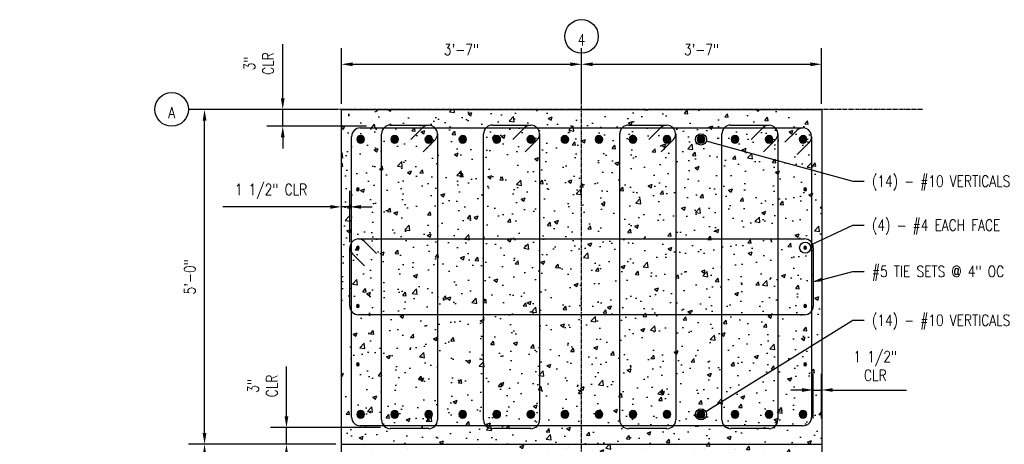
# Model space of a CAD drawing. Header units: inches. Extents: x 73 to 1688, y 720 to 938.
# Tile 10 of 34: x 283 to 459, y 838 to 914. Entities that reach past the tile are written whole.
import ezdxf
from ezdxf import colors
from ezdxf.entities.mleader import LeaderData, LeaderLine
from ezdxf.math import Vec2, Vec3

# ---------------------------------------------------------------- set-up
doc = ezdxf.new("R2010")
doc.units = ezdxf.units.IN
doc.header["$MEASUREMENT"] = 0
doc.linetypes.add('CENTER2', pattern=[1.125, 0.75, -0.125, 0.125, -0.125])
for name, color, linetype in [('A-DETL-GENF', 3, 'Continuous'), ('A-WALL-PATT', 8, 'Continuous'), ('S-ANNO-DIMS', 1, 'Continuous'), ('S-ANNO-NOTE', 2, 'Continuous'), ('S-COLS', 53, 'Continuous'), ('S-DETL-HVY', 4, 'Continuous'), ('S-GRID', 1, 'CENTER2'), ('S-GRID-IDEN', 1, 'Continuous')]:
    doc.layers.add(name, color=color, linetype=linetype)
doc.styles.add('Annotative', font='romans.shx', dxfattribs={"width": 0.8, "height": 0.125})
doc.dimstyles.new('Annotative', dxfattribs={"dimscale": 0, "dimtxt": 0.125, "dimasz": 0.125, "dimexe": 0.18, "dimexo": 0.0625, "dimgap": 0.09, "dimtad": 1, "dimdec": 3, "dimzin": 3, "dimdsep": 46, "dimlunit": 4, "dimtxsty": 'Annotative', "dimcen": 0.09, "dimclrt": 2, "dimazin": 2, "dimtfac": 1, "dimtdec": 3, "dimtmove": 0, "dimatfit": 0, "dimfxl": 1, "dimtfill": 1, "dimfrac": 2, "dimtolj": 1, "dimtzin": 0, "dimarcsym": 0})
pattern_1 = [(50, (3.067, 0), (7.172602, -0.62752), [0.75, -8.25]), (355, (3.067, 0), (-1.387513, 7.52192), [0.6, -6.6]), (100.45144, (3.6645, -0.052), (5.78509, 6.8944), [0.6374, -7.01142]), (46.1842, (3.067, 2), (10.67241, -1.65519), [1.125, -12.375]), (96.6356, (3.956, 1.862), (9.34662, 9.74119), [0.9561, -10.51714]), (351.1842, (3.067, 2), (9.34662, 9.74119), [0.9, -9.9]), (21, (4.067, 1.5), (5.96907, -4.02619), [0.75, -8.25]), (326, (4.067, 1.5), (2.433153, 7.2515), [0.6, -6.6]), (71.45144, (4.564, 1.1645), (8.402224, 3.22531), [0.6374, -7.01142]), (37.5, (3.0668, 0), (0.1215986, 3.3289385), [0, -6.52, 0, -6.7, 0, -6.625]), (7.5, (3.0668, 0), (2.630695, 3.944117), [0, -3.82, 0, -6.37, 0, -2.525]), (327.5, (0.8368, 0), (5.3382244, -0.225549), [0, -2.5, 0, -7.8, 0, -10.35]), (317.5, (-0.1632, 0), (5.831862, 1.00105), [0, -3.25, 0, -5.18, 0, -7.35])]

# ---------------------------------------------------------------- blocks, each defined once
blk = doc.blocks.new('Reinforcing Bend Type T1_USACE - _5-1581539-PILASTER MIDDLE RIGHT PLAN')
at = {"lineweight": -3}
for p, q in [((-39.01, 24.22), (40.24, 24.22)), ((37.01, 21.64), (39.16, 23.78)), ((-40.58, -27.6), (-40.58, 22.65)), ((39.22, 19.43), (41.34, 21.55)), ((41.8, 22.65), (41.8, -27.6)), ((40.24, -29.16), (-39.01, -29.16))]:
    blk.add_line(p, q, dxfattribs=at)
for centre, start, end in [((-39.01, 22.65), 90, 180), ((40.24, 22.65), 360, 136.3262), ((40.24, 22.65), 315, 0), ((-39.01, -27.6), 180, 270), ((40.24, -27.6), 270, 360)]:
    blk.add_arc(centre, 1.56, start, end, dxfattribs=at)
blk = doc.blocks.new('Reinforcing Bar Section_USACE - __4-579026-PILASTER MIDDLE RIGHT PLAN')
at = {"layer": 'A-DETL-GENF'}
blk.add_hatch(color=256, dxfattribs=at).paths.add_polyline_path([(0.06, -0.24), (0.16, -0.2), (0.23, -0.11), (0.25, 0), (0.23, 0.11), (0.16, 0.2), (0.06, 0.24), (-0.06, 0.24), (-0.16, 0.2), (-0.23, 0.11), (-0.25, 0), (-0.23, -0.11), (-0.16, -0.2), (-0.06, -0.24)])
for start, end in [(360, 180), (180, 360)]:
    blk.add_arc((0, 0), 0.25, start, end, dxfattribs=at)
blk = doc.blocks.new('Reinforcing Bar Section_USACE - __4-599888-PILASTER MIDDLE RIGHT PLAN')
at = {"layer": 'A-DETL-GENF'}
blk.add_hatch(color=256, dxfattribs=at).paths.add_polyline_path([(-0.06, 0.24), (-0.16, 0.2), (-0.23, 0.11), (-0.25, 0), (-0.23, -0.11), (-0.16, -0.2), (-0.06, -0.24), (0.06, -0.24), (0.16, -0.2), (0.23, -0.11), (0.25, 0), (0.23, 0.11), (0.16, 0.2), (0.06, 0.24)])
for start, end in [(0, 180), (180, 0)]:
    blk.add_arc((0, 0), 0.25, start, end, dxfattribs=at)
blk = doc.blocks.new('Grid - Circle 3_8_-570341-PILASTER MIDDLE RIGHT PLAN')
at = {"layer": 'S-GRID-IDEN'}
blk.add_circle((0, 0), 0.188, dxfattribs=at)
blk = doc.blocks.new('*D93')
at = {"layer": 'Defpoints', "color": 0, "transparency": 16777216}
for p in [(383.59, 906.38), (340.59, 898.29), (383.59, 898.29)]:
    blk.add_point(p, dxfattribs=at)
at = {"layer": 'S-ANNO-DIMS', "color": 0, "lineweight": -2, "transparency": 16777216}
for p, q in [((340.59, 899.29), (340.59, 909.26)), ((383.59, 899.29), (383.59, 909.26)), ((342.59, 906.38), (381.59, 906.38))]:
    blk.add_line(p, q, dxfattribs=at)
at = {"layer": 'S-ANNO-DIMS', "color": 0, "transparency": 16777216}
for points in [[(342.59, 906.72), (342.59, 906.05), (340.59, 906.38)], [(381.59, 906.72), (381.59, 906.05), (383.59, 906.38)]]:
    blk.add_solid(points, dxfattribs=at)
at = {"layer": 'S-ANNO-DIMS', "color": 2, "lineweight": -3, "transparency": 16777216, "insert": (362.09, 909.01), "char_height": 2, "width": 8.2186, "attachment_point": 5, "style": 'Annotative', "bg_fill": 3, "box_fill_scale": 1.25, "bg_fill_color": 256, "bg_fill_true_color": 13158600, "bg_fill_transparency": 0}
blk.add_mtext('\\A1;3\'-7"', dxfattribs=at)
blk = doc.blocks.new('*D92')
at = {"layer": 'Defpoints', "color": 0, "transparency": 16777216}
for p in [(426.59, 906.38), (383.59, 898.29), (426.59, 898.29)]:
    blk.add_point(p, dxfattribs=at)
at = {"layer": 'S-ANNO-DIMS', "color": 0, "lineweight": -2, "transparency": 16777216}
for p, q in [((383.59, 899.29), (383.59, 909.26)), ((426.59, 899.29), (426.59, 909.26)), ((385.59, 906.38), (424.59, 906.38))]:
    blk.add_line(p, q, dxfattribs=at)
at = {"layer": 'S-ANNO-DIMS', "color": 0, "transparency": 16777216}
for points in [[(385.59, 906.72), (385.59, 906.05), (383.59, 906.38)], [(424.59, 906.72), (424.59, 906.05), (426.59, 906.38)]]:
    blk.add_solid(points, dxfattribs=at)
at = {"layer": 'S-ANNO-DIMS', "color": 2, "lineweight": -3, "transparency": 16777216, "insert": (405.09, 909.01), "char_height": 2, "width": 8.2186, "attachment_point": 5, "style": 'Annotative', "bg_fill": 3, "box_fill_scale": 1.25, "bg_fill_color": 256, "bg_fill_true_color": 13158600, "bg_fill_transparency": 0}
blk.add_mtext('\\A1;3\'-7"', dxfattribs=at)
blk = doc.blocks.new('*D91')
at = {"layer": 'Defpoints', "color": 0, "transparency": 16777216}
for p in [(342.09, 880.83), (340.59, 876.44), (342.09, 873.52)]:
    blk.add_point(p, dxfattribs=at)
at = {"layer": 'S-ANNO-DIMS', "color": 0, "lineweight": -2, "transparency": 16777216}
for p, q in [((340.59, 877.44), (340.59, 883.71)), ((342.09, 874.52), (342.09, 883.71)), ((338.59, 880.83), (319.39, 880.83)), ((342.09, 880.83), (340.59, 880.83)), ((344.09, 880.83), (346.09, 880.83))]:
    blk.add_line(p, q, dxfattribs=at)
at = {"layer": 'S-ANNO-DIMS', "color": 0, "transparency": 16777216}
for points in [[(338.59, 881.16), (338.59, 880.49), (340.59, 880.83)], [(344.09, 881.16), (344.09, 880.49), (342.09, 880.83)]]:
    blk.add_solid(points, dxfattribs=at)
at = {"layer": 'S-ANNO-DIMS', "color": 2, "lineweight": -3, "transparency": 16777216, "insert": (327.99, 883.6), "char_height": 2, "width": 17.1553, "attachment_point": 5, "line_spacing_factor": 0.983083, "style": 'Annotative', "bg_fill": 3, "box_fill_scale": 1.25, "bg_fill_color": 256, "bg_fill_true_color": 13158600, "bg_fill_transparency": 0}
blk.add_mtext('\\A1;1 1/2" CLR', dxfattribs=at)
blk = doc.blocks.new('*D88')
at = {"layer": 'Defpoints', "color": 0, "transparency": 16777216}
for p in [(316.09, 838.29), (340.59, 838.29), (340.59, 778.29)]:
    blk.add_point(p, dxfattribs=at)
at = {"layer": 'S-ANNO-DIMS', "color": 0, "lineweight": -2, "transparency": 16777216}
for p, q in [((339.59, 838.29), (313.21, 838.29)), ((316.09, 780.29), (316.09, 836.29)), ((339.59, 778.29), (313.21, 778.29))]:
    blk.add_line(p, q, dxfattribs=at)
at = {"layer": 'S-ANNO-DIMS', "color": 0, "transparency": 16777216}
for points in [[(315.76, 836.29), (316.43, 836.29), (316.09, 838.29)], [(315.76, 780.29), (316.43, 780.29), (316.09, 778.29)]]:
    blk.add_solid(points, dxfattribs=at)
at = {"layer": 'S-ANNO-DIMS', "color": 2, "lineweight": -3, "transparency": 16777216, "insert": (313.46, 802.81), "char_height": 2, "width": 8.2186, "attachment_point": 5, "rotation": 90, "style": 'Annotative', "bg_fill": 3, "box_fill_scale": 1.25, "bg_fill_color": 256, "bg_fill_true_color": 13158600, "bg_fill_transparency": 0}
blk.add_mtext('\\A1;5\'-0"', dxfattribs=at)
blk = doc.blocks.new('*D87')
at = {"layer": 'Defpoints', "color": 0, "transparency": 16777216}
for p in [(316.09, 898.29), (340.59, 898.29), (340.59, 838.29)]:
    blk.add_point(p, dxfattribs=at)
at = {"layer": 'S-ANNO-DIMS', "color": 0, "lineweight": -2, "transparency": 16777216}
for p, q in [((339.59, 898.29), (313.21, 898.29)), ((316.09, 840.29), (316.09, 896.29)), ((339.59, 838.29), (313.21, 838.29))]:
    blk.add_line(p, q, dxfattribs=at)
at = {"layer": 'S-ANNO-DIMS', "color": 0, "transparency": 16777216}
for points in [[(315.76, 896.29), (316.43, 896.29), (316.09, 898.29)], [(315.76, 840.29), (316.43, 840.29), (316.09, 838.29)]]:
    blk.add_solid(points, dxfattribs=at)
at = {"layer": 'S-ANNO-DIMS', "color": 2, "lineweight": -3, "transparency": 16777216, "insert": (313.46, 868.29), "char_height": 2, "width": 8.2186, "attachment_point": 5, "rotation": 90, "style": 'Annotative', "bg_fill": 3, "box_fill_scale": 1.25, "bg_fill_color": 256, "bg_fill_true_color": 13158600, "bg_fill_transparency": 0}
blk.add_mtext('\\A1;5\'-0"', dxfattribs=at)
blk = doc.blocks.new('_DotBlank')
at = {"color": 0, "linetype": 'ByBlock', "lineweight": -2}
blk.add_line((-0.5, 0), (-1, 0), dxfattribs=at)
blk.add_circle((0, 0), 0.5, dxfattribs=at)
blk = doc.blocks.new('Reinforcing Bar Section_USACE - __11-1185627-PILASTER INTERIOR PLAN')
at = {"layer": 'A-DETL-GENF'}
blk.add_hatch(color=256, dxfattribs=at).paths.add_polyline_path([(-0.15, -0.67), (0.15, -0.67), (0.43, -0.54), (0.62, -0.3), (0.69, 0), (0.62, 0.3), (0.43, 0.54), (0.15, 0.67), (-0.15, 0.67), (-0.43, 0.54), (-0.62, 0.3), (-0.69, 0), (-0.62, -0.3), (-0.43, -0.54)])
for start, end in [(360, 180), (180, 360)]:
    blk.add_arc((0, 0), 0.688, start, end, dxfattribs=at)
blk = doc.blocks.new('*U132')
at = {"layer": 'A-DETL-GENF', "lineweight": -3}
blk.add_blockref('Reinforcing Bar Section_USACE - __11-1185627-PILASTER INTERIOR PLAN', (0, 0), dxfattribs=at)
blk = doc.blocks.new('*U129')
at = {"layer": 'S-ANNO-DIMS', "color": 0, "linetype": 'ByBlock', "lineweight": -2, "transparency": 16777216}
for p in [(0, 0), (6.09375, 0), (12.1875, 0), (18.28125, 0), (24.375, 0), (30.46875, 0), (36.5625, 0), (42.65625, 0), (48.75, 0), (54.84375, 0), (60.9375, 0), (67.03125, 0), (73.125, 0), (79.21875, 0)]:
    blk.add_blockref('*U132', p, dxfattribs=at)
blk = doc.blocks.new('*U131')
at = {"layer": 'A-DETL-GENF', "lineweight": -3}
blk.add_blockref('Reinforcing Bar Section_USACE - __11-1185627-PILASTER INTERIOR PLAN', (0, 0), dxfattribs=at)
blk = doc.blocks.new('*U130')
at = {"layer": 'S-ANNO-DIMS', "color": 0, "linetype": 'ByBlock', "lineweight": -2, "transparency": 16777216}
for p in [(0, 0), (6.09375, 0), (12.1875, 0), (18.28125, 0), (24.375, 0), (30.46875, 0), (36.5625, 0), (42.65625, 0), (48.75, 0), (54.84375, 0), (60.9375, 0), (67.03125, 0), (73.125, 0), (79.21875, 0)]:
    blk.add_blockref('*U131', p, dxfattribs=at)
blk = doc.blocks.new('Reinforcing Bend Type T1_USACE - _5-1581538-PILASTER MIDDLE RIGHT PLAN')
at = {"lineweight": -3}
for p, q in [((-2.83, 24.72), (4.05, 24.72)), ((-4.4, -28.1), (-4.4, 23.15)), ((0.83, 22.14), (2.97, 24.29)), ((5.62, 23.15), (5.62, -28.1)), ((3.04, 19.93), (5.25, 22.15)), ((4.05, -29.66), (-2.83, -29.66))]:
    blk.add_line(p, q, dxfattribs=at)
for centre, radius, start, end in [((-2.83, 23.15), 1.57, 90, 180), ((4.05, 23.15), 1.56, 360, 136.3262), ((4.05, 23.15), 1.57, 320.0399, 0), ((-2.83, -28.1), 1.57, 180, 270), ((4.05, -28.1), 1.57, 270, 360)]:
    blk.add_arc(centre, radius, start, end, dxfattribs=at)
blk = doc.blocks.new('*D133')
at = {"layer": 'Defpoints', "color": 0, "transparency": 16777216}
for p in [(340.59, 898.29), (330.1, 895.29), (346.11, 895.29)]:
    blk.add_point(p, dxfattribs=at)
at = {"layer": 'S-ANNO-DIMS', "color": 0, "lineweight": -2, "transparency": 16777216}
for p, q in [((330.1, 900.29), (330.1, 909.97)), ((339.59, 898.29), (327.22, 898.29)), ((330.1, 895.29), (330.1, 898.29)), ((345.11, 895.29), (327.22, 895.29)), ((330.1, 893.29), (330.1, 891.29))]:
    blk.add_line(p, q, dxfattribs=at)
at = {"layer": 'S-ANNO-DIMS', "color": 0, "transparency": 16777216}
for points in [[(329.76, 900.29), (330.43, 900.29), (330.1, 898.29)], [(329.76, 893.29), (330.43, 893.29), (330.1, 895.29)]]:
    blk.add_solid(points, dxfattribs=at)
at = {"layer": 'S-ANNO-DIMS', "color": 2, "transparency": 16777216, "insert": (325.8, 906.51), "char_height": 2, "attachment_point": 5, "rotation": 90, "style": 'Annotative', "bg_fill": 3, "box_fill_scale": 1.25, "bg_fill_color": 256, "bg_fill_true_color": 13158600, "bg_fill_transparency": 0}
blk.add_mtext('\\A1;3"\\PCLR', dxfattribs=at)
blk = doc.blocks.new('*D134')
at = {"layer": 'Defpoints', "color": 0, "transparency": 16777216}
for p in [(330.76, 841.29), (348.6, 841.29), (340.59, 838.29)]:
    blk.add_point(p, dxfattribs=at)
at = {"layer": 'S-ANNO-DIMS', "color": 0, "lineweight": -2, "transparency": 16777216}
for p, q in [((330.76, 843.29), (330.76, 852.21)), ((347.6, 841.29), (327.88, 841.29)), ((330.76, 838.29), (330.76, 841.29)), ((339.59, 838.29), (327.88, 838.29)), ((330.76, 836.29), (330.76, 834.29))]:
    blk.add_line(p, q, dxfattribs=at)
at = {"layer": 'S-ANNO-DIMS', "color": 0, "transparency": 16777216}
for points in [[(330.43, 843.29), (331.09, 843.29), (330.76, 841.29)], [(330.43, 836.29), (331.09, 836.29), (330.76, 838.29)]]:
    blk.add_solid(points, dxfattribs=at)
at = {"layer": 'S-ANNO-DIMS', "color": 2, "transparency": 16777216, "insert": (326.46, 848.75), "char_height": 2, "attachment_point": 5, "rotation": 90, "style": 'Annotative', "bg_fill": 3, "box_fill_scale": 1.25, "bg_fill_color": 256, "bg_fill_true_color": 13158600, "bg_fill_transparency": 0}
blk.add_mtext('\\A1;3"\\PCLR', dxfattribs=at)
blk = doc.blocks.new('*D135')
at = {"layer": 'Defpoints', "color": 0, "transparency": 16777216}
for p in [(425.09, 848.02), (425.09, 841.94), (426.59, 841.94)]:
    blk.add_point(p, dxfattribs=at)
at = {"layer": 'S-ANNO-DIMS', "color": 0, "lineweight": -2, "transparency": 16777216}
for p, q in [((425.09, 842.94), (425.09, 850.9)), ((426.59, 842.94), (426.59, 850.9)), ((423.09, 848.02), (421.09, 848.02)), ((425.09, 848.02), (426.59, 848.02)), ((428.59, 848.02), (441.78, 848.02))]:
    blk.add_line(p, q, dxfattribs=at)
at = {"layer": 'S-ANNO-DIMS', "color": 0, "transparency": 16777216}
for points in [[(423.09, 848.36), (423.09, 847.69), (425.09, 848.02)], [(428.59, 848.36), (428.59, 847.69), (426.59, 848.02)]]:
    blk.add_solid(points, dxfattribs=at)
at = {"layer": 'S-ANNO-DIMS', "color": 2, "transparency": 16777216, "insert": (436.19, 852.32), "char_height": 2, "attachment_point": 5, "style": 'Annotative', "bg_fill": 3, "box_fill_scale": 1.25, "bg_fill_color": 256, "bg_fill_true_color": 13158600, "bg_fill_transparency": 0}
blk.add_mtext('\\A1;1 1/2"\\PCLR', dxfattribs=at)

msp = doc.modelspace()

# ---------------------------------------------------------------- hatches: boundary and pattern name
at = {"layer": 'A-WALL-PATT', "lineweight": -3}
h = msp.add_hatch(dxfattribs=at)
h.set_pattern_fill('AR-CONC', color=256, style=0)
h.set_pattern_definition(pattern_1)
h.paths.add_polyline_path([(426.594, 838.29), (426.594, 898.29), (340.594, 898.29), (340.594, 838.29)])
h = msp.add_hatch(dxfattribs=at)
h.set_pattern_fill('AR-CONC', color=256, style=0)
h.set_pattern_definition(pattern_1)
h.paths.add_polyline_path([(340.594, 838.29), (340.594, 782.29, -0.41421356), (341.094, 781.79), (341.094, 779.1436), (345.2924, 783.342), (345.1156, 783.5188), (345.3808, 783.784), (346.0879, 783.0769), (345.8227, 782.8117), (345.646, 782.9885), (341.4475, 778.79), (344.094, 778.79, -0.41421356), (344.594, 778.29), (364.594, 778.29), (364.594, 782.79), (364.969, 782.79), (364.969, 781.04), (370.969, 781.04), (370.969, 781.29), (371.344, 781.29), (371.344, 780.29), (370.969, 780.29), (370.969, 780.54), (364.969, 780.54), (364.969, 778.29), (371.094, 776.29), (371.094, 775.29), (372.7815, 775.29), (372.7815, 774.915), (371.469, 774.915), (371.469, 773.54), (377.469, 773.54), (377.469, 773.79), (377.844, 773.79), (377.844, 772.79), (377.469, 772.79), (377.469, 773.04), (371.469, 773.04), (371.469, 766.54), (377.469, 766.54), (377.469, 766.79), (377.844, 766.79), (377.844, 765.79), (377.469, 765.79), (377.469, 766.04), (371.469, 766.04), (371.469, 764.665), (372.7815, 764.665), (372.7815, 764.29), (371.094, 764.29), (371.094, 763.29), (364.969, 761.29), (364.594, 761.29), (364.594, 748.29), (402.594, 748.29), (402.594, 786.79), (402.219, 786.79), (402.219, 788.54), (396.219, 788.54), (396.219, 788.29), (395.844, 788.29), (395.844, 789.29), (396.219, 789.29), (396.219, 789.04), (402.219, 789.04), (402.219, 791.29), (396.094, 793.29), (396.094, 794.29), (394.4065, 794.29), (394.4065, 794.665), (395.719, 794.665), (395.719, 796.04), (389.719, 796.04), (389.719, 795.79), (389.344, 795.79), (389.344, 796.79), (389.719, 796.79), (389.719, 796.54), (395.719, 796.54), (395.719, 803.04), (389.719, 803.04), (389.719, 802.79), (389.344, 802.79), (389.344, 803.79), (389.719, 803.79), (389.719, 803.54), (395.719, 803.54), (395.719, 804.915), (394.4065, 804.915), (394.4065, 805.29), (396.094, 805.29), (396.094, 806.29), (402.219, 808.29), (402.594, 808.29), (422.594, 808.29, -0.41421356), (423.094, 808.79), (425.7404, 808.79), (421.542, 812.9885), (421.3652, 812.8117), (421.1, 813.0769), (421.8071, 813.784), (422.0723, 813.5188), (421.8955, 813.342), (426.094, 809.1436), (426.094, 811.79, -0.41421356), (426.594, 812.29), (426.594, 838.29)])

# ---------------------------------------------------------------- linework, layer by layer
at = {"layer": 'S-COLS', "lineweight": -3}
msp.add_line((340.594, 838.29), (426.594, 838.29), dxfattribs=at)
at = {"layer": 'S-DETL-HVY', "lineweight": -3}
for p, q in [((425.094, 873.515), (425.094, 863.062)), ((344.7233, 870.2464), (342.5765, 872.3931)), ((423.5315, 861.4995), (343.6565, 861.4995))]:
    msp.add_line(p, q, dxfattribs=at)
for centre, radius, start, end in [((423.5284, 873.515), 1.5655, 0, 90), ((343.6565, 863.062), 1.5625, 180, 270), ((423.5315, 863.062), 1.5625, 270, 0)]:
    msp.add_arc(centre, radius, start, end, dxfattribs=at)
at = {"layer": 'S-GRID', "lineweight": -3}
msp.add_line((383.594, 745.1188), (383.594, 908.3716), dxfattribs=at)

# ---------------------------------------------------------------- block references
at = {"layer": 'A-DETL-GENF', "lineweight": -3}
for p in [(343.5481, 883.965), (343.5481, 873.515), (343.5481, 863.065), (343.5481, 852.615)]:
    msp.add_blockref('Reinforcing Bar Section_USACE - __4-579026-PILASTER MIDDLE RIGHT PLAN', p, dxfattribs=at)
at = {"layer": 'A-DETL-GENF', "lineweight": -3, "rotation": 180}
for p in [(423.6398, 883.965), (423.6398, 873.515), (423.6398, 863.065), (423.6398, 852.615)]:
    msp.add_blockref('Reinforcing Bar Section_USACE - __4-599888-PILASTER MIDDLE RIGHT PLAN', p, dxfattribs=at)
at = {"layer": 'S-ANNO-DIMS'}
for name, p in [('*U129', (344.0481, 892.915)), ('*U130', (344.0481, 843.665))]:
    msp.add_blockref(name, p, dxfattribs=at)
at = {"layer": 'S-DETL-HVY', "lineweight": -3}
for name, p in [('Reinforcing Bend Type T1_USACE - _5-1581539-PILASTER MIDDLE RIGHT PLAN', (382.9826, 870.7608)), ('Reinforcing Bend Type T1_USACE - _5-1581538-PILASTER MIDDLE RIGHT PLAN', (352.1809, 870.7608)), ('Reinforcing Bend Type T1_USACE - _5-1581538-PILASTER MIDDLE RIGHT PLAN', (370.4622, 870.7608)), ('Reinforcing Bend Type T1_USACE - _5-1581538-PILASTER MIDDLE RIGHT PLAN', (394.8369, 870.7608)), ('Reinforcing Bend Type T1_USACE - _5-1581538-PILASTER MIDDLE RIGHT PLAN', (413.1184, 870.7608))]:
    msp.add_blockref(name, p, dxfattribs=at)
at = {"layer": 'S-GRID-IDEN', "lineweight": -3, "xscale": 15.99999999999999, "yscale": 15.99999999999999, "zscale": 15.99999999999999}
msp.add_blockref('Grid - Circle 3_8_-570341-PILASTER MIDDLE RIGHT PLAN', (383.594, 911.3716), dxfattribs=at)
at = {"layer": 'S-GRID-IDEN', "lineweight": -3, "xscale": 15.99999999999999, "yscale": 15.99999999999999, "zscale": 15.99999999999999, "rotation": 89.99999999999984}
msp.add_blockref('Grid - Circle 3_8_-570341-PILASTER MIDDLE RIGHT PLAN', (310.2137, 898.29), dxfattribs=at)

# ---------------------------------------------------------------- texts
at = {"layer": 'S-GRID-IDEN', "lineweight": -3, "char_height": 2, "attachment_point": 5, "line_spacing_factor": 0.981704, "style": 'Annotative'}
for s, insert, width in [('\\pxqc,t3.2,6.4,9.6,12.8,16,19.2,22.4,25.6,28.8,32,35.2,38.4,41.6,44.8,48,51.2,54.4,57.6,60.8,64,67.2,70.4,73.6,76.8,80,83.2,86.4,89.6,92.8,96,99.2,102.4;{4}', (383.5781, 910.7683), 1.632756), ('\\pxqc,t3.2,6.4,9.6,12.8,16,19.2,22.4,25.6,28.8,32,35.2,38.4,41.6,44.8,48,51.2,54.4,57.6,60.8,64,67.2,70.4,73.6,76.8,80,83.2,86.4,89.6,92.8,96,99.2,102.4;{A}', (310.2149, 897.7022), 1.466457)]:
    msp.add_mtext(s, dxfattribs=dict(at, insert=insert, width=width))

# ---------------------------------------------------------------- leaders
at = {"layer": 'S-ANNO-NOTE', "lineweight": -3}
ml = msp.add_multileader_mtext('Standard', dxfattribs=at)
ml.set_content('\\pxt3.2,6.4,9.6,12.8,16,19.2,22.4,25.6,28.8,32,35.2,38.4,41.6,44.8,48,51.2,54.4,57.6,60.8,64,67.2,70.4,73.6,76.8,80,83.2,86.4,89.6,92.8,96,99.2,102.4;{\\C256;(14) - #10 VERTICALS}', color=256, style='Annotative')
ml.set_leader_properties(color=1, linetype='ByLayer', lineweight=-1)
ml.set_arrow_properties(name='DOTBLANK')
ml.build(insert=Vec2(0, 0))
ml.multileader.update_dxf_attribs({"text_right_attachment_type": 3, "dogleg_length": 0.125, "arrow_head_size": 2, "scale": 16})
ctx = ml.context
ctx.base_point, ctx.scale, ctx.char_height, ctx.arrow_head_size, ctx.landing_gap_size, ctx.plane_origin = Vec3(434.1773, 885.4263), 16, 2, 2, 1.44, Vec3(404.0557, 892.915)
ctx.right_attachment = 3
notes = []
notes.append((ctx, [(0, (1, 1, 0), (432.1773, 885.4263), (1, 0), 2, [(0, [(404.9856, 892.915)], 0, [])])]))
ctx.mtext.insert, ctx.mtext.width, ctx.mtext.flow_direction = Vec3(435.6173, 886.4263), 16.026048, 5
ml = msp.add_multileader_mtext('Standard', dxfattribs=at)
ml.set_content('\\pxt3.2,6.4,9.6,12.8,16,19.2,22.4,25.6,28.8,32,35.2,38.4,41.6,44.8,48,51.2,54.4,57.6,60.8,64,67.2,70.4,73.6,76.8,80,83.2,86.4,89.6,92.8,96,99.2,102.4;{\\C256;(4) - #4 EACH FACE}', color=256, style='Annotative')
ml.set_leader_properties(color=1, linetype='ByLayer', lineweight=-1)
ml.set_arrow_properties(name='DOTBLANK')
ml.build(insert=Vec2(0, 0))
ml.multileader.update_dxf_attribs({"text_right_attachment_type": 3, "dogleg_length": 0.125, "arrow_head_size": 2, "scale": 16})
ctx = ml.context
ctx.base_point, ctx.scale, ctx.char_height, ctx.arrow_head_size, ctx.landing_gap_size, ctx.plane_origin = Vec3(434.1773, 877.5441), 16, 2, 2, 1.44, Vec3(423.8898, 873.515)
ctx.right_attachment = 3
notes.append((ctx, [(0, (1, 1, 0), (432.1773, 877.5441), (1, 0), 2, [(0, [(423.6398, 873.515)], 0, [])])]))
ctx.mtext.insert, ctx.mtext.width, ctx.mtext.flow_direction = Vec3(435.6173, 878.5441), 15.09161, 5
ml = msp.add_multileader_mtext('Standard', dxfattribs=at)
ml.set_content('#5 TIE SETS @ 4" OC', color=256, style='Annotative')
ml.set_leader_properties(color=1, linetype='ByLayer', lineweight=-1)
ml.build(insert=Vec2(0, 0))
ml.multileader.update_dxf_attribs({"text_right_attachment_type": 3, "dogleg_length": 0.125, "arrow_head_size": 2, "scale": 16})
ctx = ml.context
ctx.base_point, ctx.scale, ctx.char_height, ctx.arrow_head_size, ctx.landing_gap_size, ctx.plane_origin = Vec3(434.1773, 869.2695), 16, 2, 2, 1.44, Vec3(425.1608, 867.3276)
ctx.right_attachment = 3
notes.append((ctx, [(0, (1, 1, 0), (432.1773, 869.2695), (1, 0), 2, [(0, [(424.7815, 867.3276)], 0, [])])]))
ctx.mtext.insert, ctx.mtext.width, ctx.mtext.flow_direction = Vec3(435.6173, 870.2695), 19.270253, 5
ml = msp.add_multileader_mtext('Standard', dxfattribs=at)
ml.set_content('{\\C256;(14) - #10 VERTICALS}', color=256, style='Annotative')
ml.set_leader_properties(color=1, linetype='ByLayer', lineweight=-1)
ml.set_arrow_properties(name='DOTBLANK')
ml.build(insert=Vec2(0, 0))
ml.multileader.update_dxf_attribs({"text_right_attachment_type": 3, "dogleg_length": 0.125, "arrow_head_size": 2, "scale": 16})
ctx = ml.context
ctx.base_point, ctx.scale, ctx.char_height, ctx.arrow_head_size, ctx.landing_gap_size, ctx.plane_origin = Vec3(434.1773, 860.5191), 16, 2, 2, 1.44, Vec3(404.0557, 843.665)
ctx.right_attachment = 3
notes.append((ctx, [(0, (1, 1, 0), (432.1773, 860.5191), (1, 0), 2, [(0, [(404.9856, 843.665)], 0, [])])]))
ctx.mtext.insert, ctx.mtext.width, ctx.mtext.flow_direction = Vec3(435.6173, 861.5191), 15.072141, 5
for ctx, leaders in notes:
    for number, flags, end, landing, length, lines in leaders:
        leader = LeaderData()
        leader.index, (leader.has_last_leader_line, leader.has_dogleg_vector, leader.attachment_direction) = number, flags
        leader.last_leader_point, leader.dogleg_vector, leader.dogleg_length = Vec3(end), Vec3(landing), length
        for number, points, colour, breaks in lines:
            line = LeaderLine()
            line.index, line.vertices, line.color, line.breaks = number, Vec3.list(points), colors.encode_raw_color(colour), breaks
            leader.lines.append(line)
        ctx.leaders.append(leader)

# ---------------------------------------------------------------- next in the draw order: dimensions: what is measured, and where the dimension line sits
at = {"layer": 'S-ANNO-DIMS', "lineweight": -3}
dim = msp.add_linear_dim(base=(383.594, 906.3835), p1=(340.594, 898.29), p2=(383.594, 898.29), dimstyle='Annotative', override={"dimpost": '\\X'}, dxfattribs=at)
dim.commit()
dim.dimension.update_dxf_attribs({"geometry": '*D93', "text_midpoint": (362.094, 909.014)})
dim = msp.add_linear_dim(base=(342.094, 880.8283), p1=(340.594, 876.4428), p2=(342.094, 873.5211), text='1 1/2" CLR', dimstyle='Annotative', override={"dimpost": '\\X'}, dxfattribs=at)
dim.commit()
dim.dimension.update_dxf_attribs({"geometry": '*D91', "text_midpoint": (327.992, 880.8283), "dimtype": 160})
dim = msp.add_linear_dim(base=(316.0937, 838.29), p1=(340.594, 778.29), p2=(340.594, 838.29), angle=90, dimstyle='Annotative', override={"dimpost": '\\X'}, dxfattribs=at)
dim.commit()
dim.dimension.update_dxf_attribs({"geometry": '*D88', "text_midpoint": (316.0937, 802.81), "dimtype": 160})

# ---------------------------------------------------------------- next in the draw order: linework, layer by layer
at = {"layer": 'S-DETL-HVY', "lineweight": -3}
for p, q in [((343.6534, 875.0806), (423.5284, 875.0806)), ((342.094, 863.062), (342.094, 873.5211))]:
    msp.add_line(p, q, dxfattribs=at)
msp.add_lwpolyline([(346.8776, 872.4963), (344.6589, 874.715, 0.17614751), (343.6534, 875.0806)], format="xyb", dxfattribs=at)
msp.add_arc((343.6534, 873.5211), 1.5595, 90, 226.326186, dxfattribs=at)

# ---------------------------------------------------------------- next in the draw order: dimensions: what is measured, and where the dimension line sits
at = {"layer": 'S-ANNO-DIMS', "lineweight": -3}
dim = msp.add_linear_dim(base=(426.594, 906.3835), p1=(383.594, 898.29), p2=(426.594, 898.29), dimstyle='Annotative', override={"dimpost": '\\X'}, dxfattribs=at)
dim.commit()
dim.dimension.update_dxf_attribs({"geometry": '*D92', "text_midpoint": (405.094, 909.014)})
dim = msp.add_linear_dim(base=(316.0937, 898.29), p1=(340.594, 838.29), p2=(340.594, 898.29), angle=90, dimstyle='Annotative', override={"dimpost": '\\X'}, dxfattribs=at)
dim.commit()
dim.dimension.update_dxf_attribs({"geometry": '*D87', "text_midpoint": (313.4632, 868.29)})

# ---------------------------------------------------------------- next in the draw order: dimensions: what is measured, and where the dimension line sits
at = {"layer": 'S-ANNO-DIMS'}
dim = msp.add_linear_dim(base=(330.0981, 895.29), p1=(340.594, 898.29), p2=(346.1101, 895.29), angle=90, text='<>\\PCLR', dimstyle='Annotative', override={"dimpost": '\\X'}, dxfattribs=at)
dim.commit()
dim.dimension.update_dxf_attribs({"geometry": '*D133', "text_midpoint": (330.0981, 906.5107), "dimtype": 160})

# ---------------------------------------------------------------- next in the draw order: leaders
at = {"layer": 'S-ANNO-NOTE', "lineweight": -3}
ml = msp.add_multileader_mtext('Standard', dxfattribs=at)
ml.set_content('\\pxt3.2,6.4,9.6,12.8,16,19.2,22.4,25.6,28.8,32,35.2,38.4,41.6,44.8,48,51.2,54.4,57.6,60.8,64,67.2,70.4,73.6,76.8,80,83.2,86.4,89.6,92.8,96,99.2,102.4;SIDEWALL HORIZ REINF, EXTEND INTO PILASTER AND TERMINATE W/ 90 DEGREE HOOK', color=256, style='Annotative')
ml.set_leader_properties(color=1, linetype='ByLayer', lineweight=-1)
ml.build(insert=Vec2(0, 0))
ml.multileader.update_dxf_attribs({"text_right_attachment_type": 3, "dogleg_length": 0.125, "arrow_head_size": 2, "scale": 16})
ctx = ml.context
ctx.base_point, ctx.scale, ctx.char_height, ctx.arrow_head_size, ctx.landing_gap_size, ctx.plane_origin = Vec3(166.3952, 876.3909), 16, 2, 2, 1.44, Vec3(157.983, 899.2677)
ctx.right_attachment = 3
notes = []
notes.append((ctx, [(0, (1, 1, 0), (164.3952, 876.3909), (1, 0), 2, [(0, [(157.6108, 882.8478)], 0, [])])]))
ctx.mtext.insert, ctx.mtext.width, ctx.mtext.flow_direction = Vec3(167.8352, 877.3909), 31.622195, 5
ml = msp.add_multileader_mtext('Standard', dxfattribs=at)
ml.set_content('RETAINING WALL REINF', color=256, style='Annotative')
ml.set_leader_properties(color=1, linetype='ByLayer', lineweight=-1)
ml.build(insert=Vec2(0, 0))
ml.multileader.update_dxf_attribs({"text_left_attachment_type": 3, "text_right_attachment_type": 3, "dogleg_length": 0.125, "arrow_head_size": 2, "scale": 16})
ctx = ml.context
ctx.base_point, ctx.scale, ctx.char_height, ctx.arrow_head_size, ctx.landing_gap_size, ctx.plane_origin = Vec3(87.6109, 869.8898), 16, 2, 2, 1.44, Vec3(108.1913, 857.0229)
ctx.left_attachment, ctx.right_attachment = 3, 3
notes.append((ctx, [(0, (1, 1, 0), (106.3576, 869.8898), (-1, 0), 2, [(1, [(104.6512, 856.0478)], 0, [])])]))
ctx.mtext.insert, ctx.mtext.width, ctx.mtext.flow_direction = Vec3(89.0509, 874.2231), 17.902535, 5
ml = msp.add_multileader_mtext('Standard', dxfattribs=at)
ml.set_content('#6 TIE SETS\\P@ 4" OC', color=256, style='Annotative')
ml.set_leader_properties(color=1, linetype='ByLayer', lineweight=-1)
ml.build(insert=Vec2(0, 0))
ml.multileader.update_dxf_attribs({"text_right_attachment_type": 3, "dogleg_length": 0.125, "arrow_head_size": 2, "scale": 16})
ctx = ml.context
ctx.base_point, ctx.scale, ctx.char_height, ctx.arrow_head_size, ctx.landing_gap_size, ctx.plane_origin = Vec3(131.1777, 834.0882), 16, 2, 2, 1.44, Vec3(147.6851, 843.815)
ctx.right_attachment = 3
notes.append((ctx, [(0, (1, 1, 0), (129.1777, 834.0882), (1, 0), 2, [(0, [(129.1777, 843.9143)], 0, [])])]))
ctx.mtext.insert, ctx.mtext.width, ctx.mtext.flow_direction = Vec3(132.6177, 835.0882), 25.609633, 5
for ctx, leaders in notes:
    for number, flags, end, landing, length, lines in leaders:
        leader = LeaderData()
        leader.index, (leader.has_last_leader_line, leader.has_dogleg_vector, leader.attachment_direction) = number, flags
        leader.last_leader_point, leader.dogleg_vector, leader.dogleg_length = Vec3(end), Vec3(landing), length
        for number, points, colour, breaks in lines:
            line = LeaderLine()
            line.index, line.vertices, line.color, line.breaks = number, Vec3.list(points), colors.encode_raw_color(colour), breaks
            leader.lines.append(line)
        ctx.leaders.append(leader)

# ---------------------------------------------------------------- next in the draw order: linework, layer by layer
at = {"layer": 'S-GRID', "lineweight": -3}
msp.add_line((444.6252, 898.29), (313.2137, 898.29), dxfattribs=at)

# ---------------------------------------------------------------- next in the draw order: dimensions: what is measured, and where the dimension line sits
at = {"layer": 'S-ANNO-DIMS'}
dim = msp.add_linear_dim(base=(425.094, 848.0242), p1=(426.594, 841.9368), p2=(425.094, 841.9368), text='<>\\PCLR', dimstyle='Annotative', override={"dimpost": '\\X'}, dxfattribs=at)
dim.commit()
dim.dimension.update_dxf_attribs({"geometry": '*D135', "text_midpoint": (436.1863, 848.0242), "dimtype": 160})
dim = msp.add_linear_dim(base=(330.7598, 841.29), p1=(340.594, 838.29), p2=(348.6005, 841.29), angle=90, text='<>\\PCLR', dimstyle='Annotative', override={"dimpost": '\\X'}, dxfattribs=at)
dim.commit()
dim.dimension.update_dxf_attribs({"geometry": '*D134', "text_midpoint": (326.4626, 848.7491)})

# ---------------------------------------------------------------- next in the draw order: linework, layer by layer
at = {"layer": 'S-COLS', "lineweight": -3}
msp.add_lwpolyline([(371.094, 775.29), (364.594, 775.29), (364.594, 778.29), (340.594, 778.29), (340.594, 898.29), (426.594, 898.29), (426.594, 808.29), (402.594, 808.29), (402.594, 805.29), (396.094, 805.29), (396.094, 794.29), (402.594, 794.29), (402.594, 748.29), (364.594, 748.29), (364.594, 764.29), (371.094, 764.29)], close=True, dxfattribs=at)

doc.saveas('drawing.dxf')
